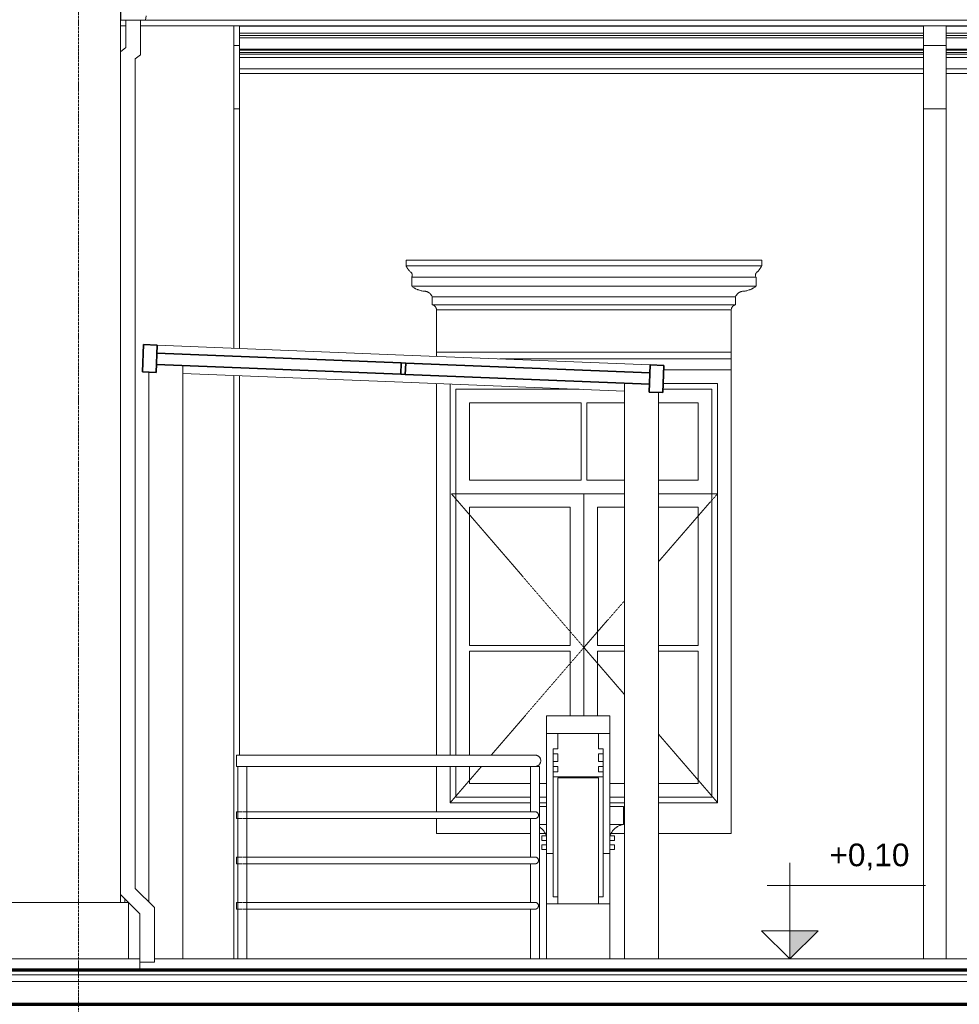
# Model space of a CAD drawing. Header units: millimetres. Extents: x -3164 to 44461, y -1932 to 8822.
# Tile 3 of 9: x 5649 to 9796, y 830 to 5176. Entities that reach past the tile are written whole.
import ezdxf

# ---------------------------------------------------------------- set-up
doc = ezdxf.new("R2010")
doc.units = ezdxf.units.MM
doc.linetypes.add('_Tracejado pequeno', pattern=[2.25, 1.5, -0.75])
doc.linetypes.add('_Traço - ponto', pattern=[16, 12, -2, 0, -2])
for name, color, linetype, lineweight in [('A-DOOR', 31, 'Continuous', 18), ('A-DOOR-FRAM', 31, 'Continuous', 18), ('A-FLOR', 192, 'Continuous', 18), ('A-FLOR-HRAL', 11, 'Continuous', 18), ('A-FLOR-MCUT', 51, 'Continuous', 18), ('A-GENM', 13, 'Continuous', 18), ('A-GLAZ', 151, 'Continuous', 18), ('A-GLAZ-CWMG', 51, 'Continuous', 18), ('A-GLAZ-HDLN', 1, '_Tracejado pequeno', 18), ('A-ROOF-OTLN', 132, 'Continuous', 18), ('A-WALL', 113, 'Continuous', 18), ('G-ANNO-DIMS', 111, 'Continuous', 9), ('S-COLS', 52, 'Continuous', 18), ('S-GRID', 1, 'Continuous', 9)]:
    doc.layers.add(name, color=color, linetype=linetype, lineweight=lineweight)
doc.styles.add('Arial_3', font='arial.ttf', dxfattribs={"height": 100})

# ---------------------------------------------------------------- blocks, each defined once
blk = doc.blocks.new('PORTA - PN1 - 1_20 x 2_10 m-4023018-ELEVAÇÃO 5 - FACHADA DE IMPLANTAÇÃO')
at = {"layer": 'A-DOOR-FRAM'}
blk.add_line((6113.5, 1295), (6113.5, 1280), dxfattribs=at)
blk = doc.blocks.new('Railing - 4 cm-3948223-ELEVAÇÃO 5 - FACHADA DE IMPLANTAÇÃO')
at = {"layer": 'A-FLOR-HRAL'}
for p, q in [((7903.4, 1880), (7903.4, 1680)), ((7943.4, 1880), (7923.4, 1880)), ((7943.4, 1030), (7943.4, 1880)), ((7903.4, 1650), (7903.4, 1480)), ((7903.4, 1450), (7903.4, 1280)), ((7903.4, 1250), (7903.4, 1030))]:
    blk.add_line(p, q, dxfattribs=at)
blk = doc.blocks.new('Railing - 4 cm-V1-ELEVAÇÃO 5 - FACHADA DE IMPLANTAÇÃO')
at = {"layer": 'A-FLOR-HRAL'}
for p, q in [((6611, 1880), (6611, 1030)), ((6631, 1880), (6611, 1880)), ((6651, 1880), (6631, 1880)), ((6651, 1030), (6651, 1880))]:
    blk.add_line(p, q, dxfattribs=at)
blk = doc.blocks.new('Railing - Railing-2916073-ELEVAÇÃO 5 - FACHADA DE IMPLANTAÇÃO')
at = {"layer": 'A-FLOR-HRAL'}
for p, q in [((7923.4, 1930), (6606, 1930)), ((6606, 1905), (6606, 1930)), ((6606, 1880), (6606, 1905)), ((6606, 1880), (7923.4, 1880)), ((6629.2, 1680), (6606, 1680)), ((6606, 1665), (6606, 1680)), ((6606, 1650), (6606, 1665)), ((7923.4, 1680), (6632.8, 1680)), ((6606, 1650), (6629.2, 1650)), ((6632.8, 1650), (7923.4, 1650)), ((6629.2, 1480), (6606, 1480)), ((6606, 1465), (6606, 1480)), ((7923.4, 1480), (6632.8, 1480)), ((6606, 1450), (6606, 1465)), ((6606, 1450), (6629.2, 1450)), ((6632.8, 1450), (7923.4, 1450)), ((6629.2, 1280), (6606, 1280)), ((6606, 1265), (6606, 1280)), ((6606, 1250), (6606, 1265)), ((7923.4, 1280), (6632.8, 1280)), ((6606, 1250), (6629.2, 1250)), ((6632.8, 1250), (7923.4, 1250))]:
    blk.add_line(p, q, dxfattribs=at)
for points, knots in [([(7948.4, 1905), (7948.4, 1907.2), (7948, 1910.5), (7946.6, 1914.6), (7945.2, 1917.5), (7943.6, 1919.8), (7942.2, 1921.5), (7940.8, 1923.1), (7938.7, 1924.9), (7936.4, 1926.4), (7934.5, 1927.4), (7933, 1928.1), (7931.5, 1928.7), (7929.9, 1929.2), (7928.3, 1929.5), (7926.7, 1929.8), (7925.1, 1930), (7924, 1930), (7923.4, 1930)], [0, 0, 0, 0, 0.0833333, 0.125, 0.1666667, 0.2083333, 0.2291667, 0.25, 0.2916667, 0.3333333, 0.3541667, 0.375, 0.3958333, 0.4166667, 0.4375, 0.4583333, 0.4791667, 0.5, 0.5, 0.5, 0.5]), ([(7923.4, 1880), (7924, 1880), (7925.1, 1880), (7926.7, 1880.2), (7928.3, 1880.5), (7929.9, 1880.8), (7931.5, 1881.3), (7933, 1881.9), (7934.5, 1882.6), (7935.9, 1883.3), (7937.3, 1884.2), (7939.1, 1885.5), (7940.8, 1886.9), (7942.2, 1888.5), (7943.6, 1890.2), (7945.2, 1892.5), (7946.6, 1895.4), (7948, 1899.5), (7948.4, 1902.8), (7948.4, 1905)], [0.5, 0.5, 0.5, 0.5, 0.5208333, 0.5416667, 0.5625, 0.5833333, 0.6041667, 0.625, 0.6458333, 0.6666667, 0.6875, 0.7083333, 0.75, 0.7708333, 0.7916667, 0.8333333, 0.875, 0.9166667, 1, 1, 1, 1]), ([(7938.4, 1665), (7938.4, 1666.3), (7938.2, 1668.3), (7937.3, 1670.8), (7936.5, 1672.5), (7935.6, 1673.9), (7934.7, 1674.9), (7933.8, 1675.9), (7932.6, 1676.9), (7931.2, 1677.8), (7930.1, 1678.5), (7929.2, 1678.9), (7928.3, 1679.2), (7927.3, 1679.5), (7926.4, 1679.7), (7925.4, 1679.9), (7924.4, 1680), (7923.8, 1680), (7923.4, 1680)], [0, 0, 0, 0, 0.0833333, 0.125, 0.1666667, 0.2083333, 0.2291667, 0.25, 0.2916667, 0.3333333, 0.3541667, 0.375, 0.3958333, 0.4166667, 0.4375, 0.4583333, 0.4791667, 0.5, 0.5, 0.5, 0.5]), ([(7923.4, 1650), (7923.8, 1650), (7924.4, 1650), (7925.4, 1650.1), (7926.4, 1650.3), (7927.3, 1650.5), (7928.3, 1650.8), (7929.2, 1651.1), (7930.1, 1651.5), (7930.9, 1652), (7931.8, 1652.5), (7932.8, 1653.3), (7933.8, 1654.1), (7934.7, 1655.1), (7935.6, 1656.1), (7936.5, 1657.5), (7937.3, 1659.2), (7938.2, 1661.7), (7938.4, 1663.7), (7938.4, 1665)], [0.5, 0.5, 0.5, 0.5, 0.5208333, 0.5416667, 0.5625, 0.5833333, 0.6041667, 0.625, 0.6458333, 0.6666667, 0.6875, 0.7083333, 0.75, 0.7708333, 0.7916667, 0.8333333, 0.875, 0.9166667, 1, 1, 1, 1]), ([(7938.4, 1465), (7938.4, 1466.3), (7938.2, 1468.3), (7937.3, 1470.8), (7936.5, 1472.5), (7935.6, 1473.9), (7934.7, 1474.9), (7933.8, 1475.9), (7932.6, 1476.9), (7931.2, 1477.8), (7930.1, 1478.5), (7929.2, 1478.9), (7928.3, 1479.2), (7927.3, 1479.5), (7926.4, 1479.7), (7925.4, 1479.9), (7924.4, 1480), (7923.8, 1480), (7923.4, 1480)], [0, 0, 0, 0, 0.0833333, 0.125, 0.1666667, 0.2083333, 0.2291667, 0.25, 0.2916667, 0.3333333, 0.3541667, 0.375, 0.3958333, 0.4166667, 0.4375, 0.4583333, 0.4791667, 0.5, 0.5, 0.5, 0.5]), ([(7923.4, 1450), (7923.8, 1450), (7924.4, 1450), (7925.4, 1450.1), (7926.4, 1450.3), (7927.3, 1450.5), (7928.3, 1450.8), (7929.2, 1451.1), (7930.1, 1451.5), (7930.9, 1452), (7931.8, 1452.5), (7932.8, 1453.3), (7933.8, 1454.1), (7934.7, 1455.1), (7935.6, 1456.1), (7936.5, 1457.5), (7937.3, 1459.2), (7938.2, 1461.7), (7938.4, 1463.7), (7938.4, 1465)], [0.5, 0.5, 0.5, 0.5, 0.5208333, 0.5416667, 0.5625, 0.5833333, 0.6041667, 0.625, 0.6458333, 0.6666667, 0.6875, 0.7083333, 0.75, 0.7708333, 0.7916667, 0.8333333, 0.875, 0.9166667, 1, 1, 1, 1]), ([(7938.4, 1265), (7938.4, 1266.3), (7938.2, 1268.3), (7937.3, 1270.8), (7936.5, 1272.5), (7935.6, 1273.9), (7934.7, 1274.9), (7933.8, 1275.9), (7932.6, 1276.9), (7931.2, 1277.8), (7930.1, 1278.5), (7929.2, 1278.9), (7928.3, 1279.2), (7927.3, 1279.5), (7926.4, 1279.7), (7925.4, 1279.9), (7924.4, 1280), (7923.8, 1280), (7923.4, 1280)], [0, 0, 0, 0, 0.0833333, 0.125, 0.1666667, 0.2083333, 0.2291667, 0.25, 0.2916667, 0.3333333, 0.3541667, 0.375, 0.3958333, 0.4166667, 0.4375, 0.4583333, 0.4791667, 0.5, 0.5, 0.5, 0.5]), ([(7923.4, 1250), (7923.8, 1250), (7924.4, 1250), (7925.4, 1250.1), (7926.4, 1250.3), (7927.3, 1250.5), (7928.3, 1250.8), (7929.2, 1251.1), (7930.1, 1251.5), (7930.9, 1252), (7931.8, 1252.5), (7932.8, 1253.3), (7933.8, 1254.1), (7934.7, 1255.1), (7935.6, 1256.1), (7936.5, 1257.5), (7937.3, 1259.2), (7938.2, 1261.7), (7938.4, 1263.7), (7938.4, 1265)], [0.5, 0.5, 0.5, 0.5, 0.5208333, 0.5416667, 0.5625, 0.5833333, 0.6041667, 0.625, 0.6458333, 0.6666667, 0.6875, 0.7083333, 0.75, 0.7708333, 0.7916667, 0.8333333, 0.875, 0.9166667, 1, 1, 1, 1])]:
    blk.add_open_spline(points, degree=3, knots=knots, dxfattribs=at)
for name in ['Railing - 4 cm-V1-ELEVAÇÃO 5 - FACHADA DE IMPLANTAÇÃO', 'Railing - 4 cm-3948223-ELEVAÇÃO 5 - FACHADA DE IMPLANTAÇÃO']:
    blk.add_blockref(name, (0, 0))
blk = doc.blocks.new('Generic Models 2 - Generic Models 2-3017803-ELEVAÇÃO 5 - FACHADA DE IMPLANTAÇÃO')
at = {"layer": 'A-GENM'}
for p, q in [((7973.4, 2025.2), (7973.4, 2103.7)), ((7973.4, 2103.7), (8253.4, 2103.7)), ((8253.4, 2103.7), (8253.4, 2025.2)), ((9893.5, 2025.2), (9893.5, 2103.7)), ((9893.5, 2103.7), (10173.5, 2103.7)), ((10173.5, 2103.7), (10173.5, 2025.2)), ((7973.4, 1495.3), (7973.4, 2025.2)), ((7973.4, 2025.2), (8203.4, 2025.2)), ((8023.6, 2025.2), (8203.4, 2025.2)), ((8023.6, 2025.2), (8023.6, 1957.8)), ((8203.4, 2025.2), (8223.4, 2025.2)), ((8203.4, 1957.8), (8203.4, 2025.2)), ((8223.4, 2025.2), (8253.4, 2025.2)), ((8253.4, 2025.2), (8253.4, 1495.3)), ((9893.5, 1495.3), (9893.5, 2025.2)), ((9893.5, 2025.2), (9923.5, 2025.2)), ((9923.5, 2025.2), (9943.5, 2025.2)), ((9943.5, 2025.2), (10123.4, 2025.2)), ((9943.5, 2025.2), (10123.4, 2025.2)), ((9943.5, 2025.2), (9943.5, 1957.8)), ((10123.4, 2025.2), (10143.4, 2025.2)), ((10123.4, 1957.8), (10123.4, 2025.2)), ((10143.4, 2025.2), (10173.5, 2025.2)), ((10173.5, 2025.2), (10173.5, 1495.3)), ((8003.4, 1935.4), (8003.4, 1957.8)), ((8023.6, 1957.8), (8003.4, 1957.8)), ((8223.4, 1957.8), (8203.4, 1957.8)), ((8223.4, 1957.8), (8223.4, 1935.4)), ((9923.5, 1935.4), (9923.5, 1957.8)), ((9943.5, 1957.8), (9923.5, 1957.8)), ((10143.5, 1957.8), (10123.4, 1957.8)), ((10143.5, 1957.8), (10143.5, 1935.4)), ((8003.4, 1901.7), (8003.4, 1935.4)), ((8003.4, 1935.4), (8023.6, 1935.4)), ((8023.6, 1935.4), (8023.6, 1901.7)), ((8203.4, 1901.7), (8203.4, 1935.4)), ((8203.4, 1935.4), (8223.4, 1935.4)), ((8223.4, 1935.4), (8223.4, 1901.7)), ((9923.5, 1901.7), (9923.5, 1935.4)), ((9923.5, 1935.4), (9943.5, 1935.4)), ((9943.5, 1935.4), (9943.5, 1901.7)), ((10123.4, 1901.7), (10123.4, 1935.4)), ((10123.4, 1935.4), (10143.5, 1935.4)), ((10143.5, 1935.4), (10143.5, 1901.7)), ((8003.4, 1879.2), (8003.4, 1901.7)), ((8023.6, 1901.7), (8003.4, 1901.7)), ((8003.4, 1856.8), (8003.4, 1879.2)), ((8003.4, 1879.2), (8023.5, 1879.2)), ((8023.5, 1879.2), (8023.5, 1856.8)), ((8223.4, 1901.7), (8203.4, 1901.7)), ((8203.4, 1856.8), (8203.4, 1879.2)), ((8203.4, 1879.2), (8223.4, 1879.2)), ((8223.4, 1901.7), (8223.4, 1879.2)), ((8223.4, 1879.2), (8223.4, 1856.8)), ((9923.5, 1879.2), (9923.5, 1901.7)), ((9943.5, 1901.7), (9923.5, 1901.7)), ((9923.5, 1856.8), (9923.5, 1879.2)), ((9923.5, 1879.2), (9943.5, 1879.2)), ((9943.5, 1879.2), (9943.5, 1856.8)), ((10143.5, 1901.7), (10123.4, 1901.7)), ((10123.5, 1856.8), (10123.5, 1879.2)), ((10123.5, 1879.2), (10143.5, 1879.2)), ((10143.5, 1901.7), (10143.5, 1879.2)), ((10143.5, 1879.2), (10143.5, 1856.8)), ((8003.4, 1834.4), (8003.4, 1856.8)), ((8023.5, 1856.8), (8003.4, 1856.8)), ((8003.4, 1304.3), (8003.4, 1834.4)), ((8003.4, 1834.4), (8223.4, 1834.4)), ((8023.4, 1273.7), (8023.4, 1829.5)), ((8023.4, 1829.5), (8203.4, 1829.5)), ((8223.4, 1856.8), (8203.4, 1856.8)), ((8203.4, 1829.5), (8203.4, 1273.7)), ((8223.4, 1856.8), (8223.4, 1834.4)), ((8223.4, 1834.4), (8223.4, 1304.3)), ((9923.5, 1834.4), (9923.5, 1856.8)), ((9943.5, 1856.8), (9923.5, 1856.8)), ((9923.5, 1304.3), (9923.5, 1834.4)), ((9923.5, 1834.4), (10143.5, 1834.4)), ((9943.5, 1273.7), (9943.5, 1829.5)), ((9943.5, 1829.5), (10123.5, 1829.5)), ((10143.5, 1856.8), (10123.5, 1856.8)), ((10123.5, 1829.5), (10123.5, 1273.7)), ((10143.5, 1856.8), (10143.5, 1834.4)), ((10143.5, 1834.4), (10143.5, 1304.3)), ((9833.5, 1761.2), (9893.5, 1761.2)), ((9833.5, 1623.8), (9833.5, 1761.2)), ((10173.5, 1761.2), (10222.3, 1761.2)), ((7943.4, 1703.8), (7973.4, 1703.8)), ((8253.4, 1703.8), (8313.5, 1703.8)), ((8313.5, 1703.8), (8313.5, 1623.8)), ((7973.4, 1623.8), (7943.4, 1623.8)), ((8313.5, 1623.8), (8253.4, 1623.8)), ((9893.5, 1623.8), (9833.5, 1623.8)), ((10222.3, 1623.8), (10173.5, 1623.8)), ((7953.4, 1573.8), (7953.4, 1553.8)), ((7953.4, 1573.8), (7973.4, 1573.8)), ((8273.4, 1573.8), (8253.4, 1573.8)), ((8273.4, 1553.8), (8273.4, 1573.8)), ((9873.5, 1573.8), (9873.5, 1553.8)), ((9893.5, 1573.8), (9873.5, 1573.8)), ((10173.5, 1573.8), (10193.5, 1573.8)), ((10193.5, 1553.8), (10193.5, 1573.8)), ((7973.4, 1553.8), (7953.4, 1553.8)), ((7953.5, 1533.3), (7973.4, 1533.3)), ((7953.5, 1533.3), (7953.5, 1513.3)), ((8253.4, 1553.8), (8273.4, 1553.8)), ((8273.5, 1533.3), (8253.5, 1533.3)), ((8253.5, 1533.3), (8253.5, 1513.3)), ((8273.5, 1513.3), (8273.5, 1533.3)), ((9873.5, 1553.8), (9893.5, 1553.8)), ((9893.5, 1533.3), (9873.5, 1533.3)), ((9873.5, 1533.3), (9873.5, 1513.3)), ((9893.5, 1513.3), (9893.5, 1533.3)), ((10193.5, 1553.8), (10173.5, 1553.8)), ((10173.5, 1533.3), (10193.5, 1533.3)), ((10193.5, 1513.3), (10193.5, 1533.3)), ((7973.4, 1513.3), (7953.5, 1513.3)), ((7973.4, 1495.3), (7973.4, 1273.7)), ((7973.4, 1495.3), (8003.4, 1495.3)), ((8223.4, 1495.3), (8253.4, 1495.3)), ((8253.4, 1495.3), (8253.4, 1273.7)), ((8253.5, 1513.3), (8273.5, 1513.3)), ((9873.5, 1513.3), (9893.5, 1513.3)), ((9893.5, 1495.3), (9923.5, 1495.3)), ((9893.5, 1273.7), (9893.5, 1495.3)), ((10143.5, 1495.3), (10173.5, 1495.3)), ((10193.5, 1513.3), (10173.5, 1513.3)), ((10173.5, 1273.7), (10173.5, 1495.3)), ((8003.4, 1304.3), (8023.4, 1304.3)), ((8203.4, 1304.3), (8223.4, 1304.3)), ((9923.5, 1304.3), (9943.5, 1304.3)), ((10123.5, 1304.3), (10143.5, 1304.3)), ((7973.4, 1030), (7973.4, 1273.7)), ((8253.4, 1273.7), (7973.4, 1273.7)), ((8253.4, 1273.7), (8253.4, 1030)), ((9893.5, 1030), (9893.5, 1273.7)), ((10173.5, 1273.7), (9893.5, 1273.7)), ((10173.5, 1273.7), (10173.5, 1030))]:
    blk.add_line(p, q, dxfattribs=at)
for points, knots in [([(7973.5, 1573.9), (7971.6, 1579), (7966.8, 1588.8), (7957.5, 1600.7), (7949.5, 1607.7), (7945.1, 1610.9), (7944, 1611.6), (7943.7, 1611.8)], [0.0014183, 0.0014183, 0.0014183, 0.0014183, 0.2, 0.4, 0.55, 0.5875, 0.6, 0.6, 0.6, 0.6]), ([(8253.4, 1573.8), (8255.3, 1579), (8260.1, 1588.8), (8269.4, 1600.7), (8277.4, 1607.7), (8282.4, 1611.3), (8285.8, 1613.5), (8290.2, 1616.1), (8295.8, 1618.7), (8303.4, 1621.6), (8309.3, 1623.1), (8313.4, 1623.8)], [0, 0, 0, 0, 0.2, 0.4, 0.55, 0.5875, 0.625, 0.7, 0.775, 0.85, 1, 1, 1, 1]), ([(9833.5, 1623.8), (9839, 1622.9), (9849.4, 1620), (9861.6, 1613.6), (9870.4, 1607), (9878.4, 1599.6), (9886.9, 1588.8), (9891.6, 1579), (9893.5, 1573.8)], [0, 0, 0, 0, 0.2, 0.4, 0.5, 0.6, 0.8, 1, 1, 1, 1]), ([(10222.2, 1621), (10220.7, 1620.5), (10214.1, 1618.1), (10205.4, 1613.6), (10196.7, 1607), (10188.6, 1599.6), (10180.2, 1588.8), (10175.4, 1579), (10173.5, 1573.9)], [0.1419987, 0.1419987, 0.1419987, 0.1419987, 0.2, 0.4, 0.5, 0.6, 0.8, 0.9985817, 0.9985817, 0.9985817, 0.9985817])]:
    blk.add_open_spline(points, degree=3, knots=knots, dxfattribs=at)
blk = doc.blocks.new('Window_CV - Window_CV - 1 divisão-4329172-ELEVAÇÃO 5 - FACHADA DE IMPLANTAÇÃO')
at = {"layer": 'A-GLAZ'}
for p, q in [((8788.8, 3630), (8491.1, 3630)), ((8788.8, 1584), (8788.8, 3630)), ((7488.8, 3570.1), (7488.8, 1930)), ((7548.8, 1930), (7548.8, 3567.7)), ((8488.7, 3570), (8728.8, 3570)), ((8728.8, 3570), (8728.8, 1720)), ((7573.8, 3545), (7573.8, 1930)), ((7573.8, 3545), (8117.3, 3545)), ((8487.7, 3545), (8703.8, 3545)), ((8703.8, 1745), (8703.8, 3545)), ((7633.8, 3485), (7633.8, 3144)), ((8126.3, 3485), (7633.8, 3485)), ((8126.3, 3144), (8126.3, 3485)), ((8151.3, 3485), (8151.3, 3144)), ((8318.5, 3485), (8151.3, 3485)), ((8643.8, 3485), (8468.5, 3485)), ((8643.8, 3144), (8643.8, 3485)), ((8126.3, 3144), (7633.8, 3144)), ((8318.5, 3144), (8151.3, 3144)), ((8643.8, 3144), (8468.5, 3144)), ((7573.8, 3084), (8318.5, 3084)), ((8138.8, 3084), (7573.8, 3084)), ((8138.8, 3084), (8138.8, 2103.7)), ((8138.8, 2103.7), (8138.8, 3084)), ((8318.5, 3084), (8138.8, 3084)), ((8468.5, 3084), (8703.8, 3084)), ((8703.8, 3084), (8468.5, 3084)), ((7633.8, 2414.5), (7633.8, 3024)), ((7633.8, 3024), (8078.8, 3024)), ((8078.8, 3024), (8078.8, 2414.5)), ((8198.8, 2414.5), (8198.8, 3024)), ((8198.8, 3024), (8318.5, 3024)), ((8468.5, 3024), (8643.8, 3024)), ((8643.8, 3024), (8643.8, 2414.5)), ((8078.8, 2414.5), (7633.8, 2414.5)), ((8318.5, 2414.5), (8198.8, 2414.5)), ((8643.8, 2414.5), (8468.5, 2414.5)), ((7633.8, 2389.5), (7633.8, 1930)), ((7633.8, 2389.5), (8078.8, 2389.5)), ((8078.8, 2103.7), (8078.8, 2389.5)), ((8198.8, 2389.5), (8318.5, 2389.5)), ((8198.8, 2389.5), (8198.8, 2103.7)), ((8468.5, 2389.5), (8643.8, 2389.5)), ((8643.8, 1805), (8643.8, 2389.5)), ((7488.8, 1880), (7488.8, 1680)), ((7548.8, 1720), (7548.8, 1880)), ((7573.8, 1880), (7573.8, 1745)), ((7633.8, 1880), (7633.8, 1805)), ((7633.8, 1805), (7903.4, 1805)), ((7943.4, 1805), (7973.4, 1805)), ((8253.4, 1805), (8318.5, 1805)), ((8468.5, 1805), (8643.8, 1805)), ((7573.8, 1745), (7903.4, 1745)), ((7943.4, 1745), (7973.4, 1745)), ((8253.4, 1745), (8318.5, 1745)), ((8468.5, 1745), (8703.8, 1745)), ((7903.4, 1720), (7548.8, 1720)), ((7973.4, 1720), (7943.4, 1720)), ((8318.5, 1720), (8253.4, 1720)), ((8728.8, 1720), (8468.5, 1720)), ((7488.8, 1650), (7488.8, 1584)), ((7488.8, 1584), (7903.4, 1584)), ((7943.4, 1584), (7968.5, 1584)), ((8258.4, 1584), (8318.5, 1584)), ((8468.5, 1584), (8788.8, 1584))]:
    blk.add_line(p, q, dxfattribs=at)
at = {"layer": 'A-GLAZ-HDLN'}
for p, q in [((8318.5, 3084), (7553.9, 3084)), ((8138.8, 2405), (7553.9, 3084)), ((8728.8, 3084), (8468.5, 3084)), ((8728.8, 3084), (8468.5, 2784.5)), ((8318.5, 2611.8), (8138.8, 2405)), ((7729.6, 1930), (8138.8, 2405)), ((8138.8, 2405), (8318.5, 2196.3)), ((8468.5, 2022.2), (8728.8, 1720)), ((7548.8, 1720), (7686.6, 1880))]:
    blk.add_line(p, q, dxfattribs=at)
blk = doc.blocks.new('Rectangular Mullion - 6x12 cm metal-4019209-ELEVAÇÃO 5 - FACHADA DE IMPLANTAÇÃO')
at = {"layer": 'A-GLAZ-CWMG'}
for p, q in [((7343.9, 3696), (6255.8, 3739.6)), ((7339.1, 3576.1), (6368.5, 3615))]:
    blk.add_line(p, q, dxfattribs=at)
blk = doc.blocks.new('Rectangular Mullion - 6x12 cm metal-4024690-ELEVAÇÃO 5 - FACHADA DE IMPLANTAÇÃO')
at = {"layer": 'A-GLAZ-CWMG', "lineweight": 35}
for p, q in [((8431.9, 3652.5), (8427.1, 3532.6)), ((8491.9, 3650.1), (8431.9, 3652.5)), ((8487.1, 3530.2), (8491.9, 3650.1)), ((8427.1, 3532.6), (8487.1, 3530.2))]:
    blk.add_line(p, q, dxfattribs=at)
blk = doc.blocks.new('Rectangular Mullion - 6x12 cm metal-4024691-ELEVAÇÃO 5 - FACHADA DE IMPLANTAÇÃO')
at = {"layer": 'A-GLAZ-CWMG', "lineweight": 35}
for p, q in [((6195.9, 3742), (6191.1, 3622)), ((6255.8, 3739.6), (6195.9, 3742)), ((6251, 3619.6), (6255.8, 3739.6)), ((6191.1, 3622), (6251, 3619.6))]:
    blk.add_line(p, q, dxfattribs=at)
blk = doc.blocks.new('Rectangular Mullion - 6x12 cm metal-4019211-ELEVAÇÃO 5 - FACHADA DE IMPLANTAÇÃO')
at = {"layer": 'A-GLAZ-CWMG'}
for p, q in [((8431.9, 3652.5), (7343.9, 3696)), ((8318.5, 3537), (7339.1, 3576.1))]:
    blk.add_line(p, q, dxfattribs=at)
blk = doc.blocks.new('Rectangular Mullion - 2x5 cm metal-4024694-ELEVAÇÃO 5 - FACHADA DE IMPLANTAÇÃO')
at = {"layer": 'A-GLAZ-CWMG', "lineweight": 35}
for p, q in [((7332.5, 3661.5), (7330.5, 3611.5)), ((7352.5, 3660.7), (7332.5, 3661.5)), ((7350.5, 3610.7), (7352.5, 3660.7)), ((7330.5, 3611.5), (7350.5, 3610.7))]:
    blk.add_line(p, q, dxfattribs=at)
blk = doc.blocks.new('Rectangular Mullion - 2x5 cm metal-4019206-ELEVAÇÃO 5 - FACHADA DE IMPLANTAÇÃO')
at = {"layer": 'A-GLAZ-CWMG', "lineweight": 35}
for p, q in [((6254.4, 3704.6), (6252.4, 3654.6)), ((7332.5, 3661.5), (6254.4, 3704.6)), ((6252.4, 3654.6), (7330.5, 3611.5)), ((7330.5, 3611.5), (7332.5, 3661.5))]:
    blk.add_line(p, q, dxfattribs=at)
blk = doc.blocks.new('ornamento esquadrias - ornamento esquadrias-V9-ELEVAÇÃO 5 - FACHADA DE IMPLANTAÇÃO')
at = {"layer": 'A-GENM'}
for p, q in [((8923.5, 4114.9), (7354.1, 4114.9)), ((7354.1, 4114.9), (7354.1, 4089.9)), ((8923.5, 4089.9), (7354.1, 4089.9)), ((7354.1, 4089.9), (8923.5, 4089.9)), ((8923.5, 4089.9), (8923.5, 4114.9)), ((7379.1, 4039.9), (8898.5, 4039.9)), ((8898.5, 4039.9), (7379.1, 4039.9)), ((7379.1, 4039.9), (7379.1, 3999.9)), ((8898.5, 3999.9), (7379.1, 3999.9)), ((7379.1, 3999.9), (8898.5, 3999.9)), ((8898.5, 3999.9), (8898.5, 4039.9)), ((7469.1, 3953.3), (8808.5, 3953.3)), ((8808.5, 3953.3), (7469.1, 3953.3)), ((7469.1, 3953.3), (7469.1, 3918.3)), ((8808.5, 3918.3), (7469.1, 3918.3)), ((7469.1, 3918.3), (8808.5, 3918.3)), ((8808.5, 3918.3), (8808.5, 3953.3)), ((8788.8, 3894.9), (7488.8, 3894.9)), ((7488.8, 3894.9), (7488.8, 3709.1)), ((7488.8, 3894.9), (8788.8, 3894.9)), ((8788.8, 3709.1), (8788.8, 3894.9)), ((8788.8, 3709.1), (7488.8, 3709.1)), ((7488.8, 3709.1), (8788.8, 3709.1)), ((7488.8, 3690.2), (7488.8, 3709.1)), ((8788.8, 3709.1), (8788.8, 3679.1)), ((7768.2, 3679.1), (8788.8, 3679.1)), ((7768.2, 3679.1), (8788.8, 3679.1)), ((8788.8, 3679.1), (8788.8, 3629.9))]:
    blk.add_line(p, q, dxfattribs=at)
for points, knots in [([(7372.7, 4063.3), (7371.1, 4064.9), (7368.9, 4067.3), (7366, 4070.6), (7364.4, 4072.7), (7363.1, 4074.4), (7361.9, 4076.1), (7360.8, 4077.8), (7359.8, 4079.4), (7358.8, 4081), (7357.8, 4082.7), (7356.9, 4084.4), (7355.8, 4086.3), (7355.1, 4087.8), (7354.6, 4088.9), (7354.2, 4089.7), (7354.1, 4089.9), (7354.1, 4089.9)], [0, 0, 0, 0, 0.142857, 0.214286, 0.285714, 0.321429, 0.357143, 0.428571, 0.464286, 0.5, 0.571429, 0.625, 0.678571, 0.785714, 0.839286, 0.892857, 1, 1, 1, 1]), ([(8923.5, 4089.9), (8923.5, 4089.9), (8923.3, 4089.5), (8922.6, 4088.1), (8921.9, 4086.6), (8921, 4084.9), (8919.8, 4082.8), (8918.7, 4081), (8917.8, 4079.4), (8916.5, 4077.4), (8915.1, 4075.4), (8913.7, 4073.5), (8912.7, 4072.2), (8911.5, 4070.6), (8909.9, 4068.7), (8907.7, 4066.3), (8906, 4064.5), (8904.8, 4063.3)], [0, 0, 0, 0, 0.142857, 0.214286, 0.285714, 0.357143, 0.428571, 0.5, 0.535714, 0.571429, 0.678571, 0.705357, 0.732143, 0.785714, 0.839286, 0.892857, 1, 1, 1, 1]), ([(7379.1, 4039.9), (7379.1, 4039.9), (7379.3, 4040.3), (7380, 4041.8), (7380.9, 4044.3), (7381.4, 4047.6), (7381.2, 4051), (7380.5, 4053.6), (7380, 4055), (7379.3, 4056.5), (7378.5, 4057.9), (7377.5, 4059.2), (7375.8, 4061.1), (7374.2, 4062.5), (7372.7, 4063.3)], [0, 0, 0, 0, 0.125, 0.25, 0.375, 0.5, 0.625, 0.6875, 0.71875, 0.75, 0.8125, 0.84375, 0.875, 1, 1, 1, 1]), ([(8904.8, 4063.3), (8904.1, 4062.9), (8902.7, 4061.9), (8900.8, 4060.2), (8899.5, 4058.6), (8898.6, 4057.2), (8897.9, 4055.8), (8897.1, 4053.9), (8896.3, 4051), (8896.1, 4046.2), (8897.3, 4042.3), (8898.3, 4040.3), (8898.5, 4039.9), (8898.5, 4039.9)], [0, 0, 0, 0, 0.0625, 0.125, 0.1875, 0.21875, 0.25, 0.3125, 0.375, 0.5, 0.75, 0.875, 1, 1, 1, 1]), ([(7379.1, 3999.9), (7380.8, 3998.6), (7384.3, 3996.1), (7389, 3993), (7393, 3990.6), (7397.3, 3988.4), (7401.6, 3986.3), (7406.2, 3984.4), (7410.8, 3982.7), (7419.1, 3980), (7426.4, 3978.5), (7431.4, 3977.7)], [-1, -1, -1, -1, -0.875, -0.75, -0.6875, -0.625, -0.5, -0.4375, -0.375, -0.25, 0, 0, 0, 0]), ([(8846.2, 3977.7), (8851.1, 3978.5), (8858.5, 3980), (8866.8, 3982.7), (8871.4, 3984.4), (8874.8, 3985.8), (8878.1, 3987.3), (8881.3, 3988.9), (8884.5, 3990.6), (8888.5, 3993), (8893.3, 3996.1), (8896.8, 3998.6), (8898.5, 3999.9)], [-1, -1, -1, -1, -0.75, -0.625, -0.5625, -0.5, -0.4375, -0.375, -0.3125, -0.25, -0.125, 0, 0, 0, 0]), ([(7431.4, 3977.7), (7434.1, 3977.9), (7438.1, 3977.8), (7443.4, 3976.7), (7446.6, 3975.6), (7449.1, 3974.6), (7450.9, 3973.8), (7452.6, 3972.8), (7454.3, 3971.8), (7456, 3970.6), (7457.5, 3969.4), (7459.1, 3968.1), (7460.5, 3966.8), (7461.9, 3965.3), (7463.6, 3963.3), (7466.3, 3959.4), (7468.1, 3955.8), (7469.1, 3953.3)], [-1, -1, -1, -1, -0.833333, -0.75, -0.666667, -0.625, -0.583333, -0.541667, -0.5, -0.458333, -0.416667, -0.375, -0.333333, -0.291667, -0.25, -0.166667, 0, 0, 0, 0]), ([(8808.5, 3953.3), (8809.4, 3955.8), (8811.2, 3959.4), (8814.3, 3963.8), (8816.6, 3966.3), (8818.5, 3968.1), (8820, 3969.4), (8821.6, 3970.7), (8823.2, 3971.8), (8824.9, 3972.8), (8826.7, 3973.8), (8828.5, 3974.6), (8830.3, 3975.4), (8832.2, 3976.1), (8834.8, 3976.8), (8839.4, 3977.8), (8843.5, 3977.9), (8846.2, 3977.7)], [-1, -1, -1, -1, -0.833333, -0.75, -0.666667, -0.625, -0.583333, -0.541667, -0.5, -0.458333, -0.416667, -0.375, -0.333333, -0.291667, -0.25, -0.166667, 0, 0, 0, 0]), ([(7469.1, 3918.3), (7470, 3918.1), (7471.3, 3917.7), (7473, 3917), (7474.3, 3916.5), (7475.5, 3915.9), (7476.6, 3915.2), (7477.8, 3914.5), (7478.7, 3913.8), (7479.4, 3913.3), (7480, 3912.7), (7480.9, 3912), (7481.8, 3911), (7482.7, 3910.1), (7483.5, 3909), (7484.3, 3907.9), (7485.1, 3906.8), (7485.7, 3905.6), (7486.4, 3904.4), (7487.1, 3902.7), (7488.2, 3899.6), (7488.7, 3896.8), (7488.8, 3894.9)], [-1, -1, -1, -1, -0.916667, -0.875, -0.833333, -0.791667, -0.75, -0.708333, -0.666667, -0.645833, -0.625, -0.583333, -0.541667, -0.5, -0.458333, -0.416667, -0.375, -0.333333, -0.291667, -0.25, -0.166667, 0, 0, 0, 0]), ([(8788.8, 3894.9), (8788.9, 3896.8), (8789.4, 3899.6), (8790.6, 3903.2), (8791.6, 3905.2), (8792.5, 3906.8), (8793.2, 3907.9), (8794, 3909), (8794.8, 3910.1), (8795.7, 3911), (8796.7, 3912), (8797.7, 3912.9), (8798.7, 3913.7), (8799.8, 3914.5), (8800.9, 3915.2), (8802.1, 3915.9), (8803.3, 3916.5), (8804.5, 3917), (8806.2, 3917.7), (8807.6, 3918.1), (8808.5, 3918.3)], [-1, -1, -1, -1, -0.833333, -0.75, -0.666667, -0.625, -0.583333, -0.541667, -0.5, -0.458333, -0.416667, -0.375, -0.333333, -0.291667, -0.25, -0.208333, -0.166667, -0.125, -0.083333, 0, 0, 0, 0])]:
    blk.add_open_spline(points, degree=3, knots=knots, dxfattribs=at)
blk = doc.blocks.new('Rectangular Mullion - 6x12 cm-4252393-ELEVAÇÃO 5 - FACHADA DE IMPLANTAÇÃO')
at = {"layer": 'A-GLAZ-CWMG'}
for p, q in [((6094.9, 5279.5), (6093.5, 5279.5)), ((6094.9, 5266.1), (6093.5, 5266.1)), ((6116.9, 5149.2), (6093.5, 5149.2)), ((11453.5, 5149.2), (6181.9, 5149.2))]:
    blk.add_line(p, q, dxfattribs=at)
blk = doc.blocks.new('Generic Models 1 - Generic Models 24-4258923-ELEVAÇÃO 5 - FACHADA DE IMPLANTAÇÃO')
at = {"layer": 'A-GENM'}
for p, q in [((6116.9, 5052.9), (6116.9, 5173.8)), ((6181.9, 5173.8), (6181.9, 5021.4)), ((6618.3, 5149.2), (6618.3, 5061.9)), ((9638.3, 5061.9), (9638.3, 5149.2)), ((9738.3, 5149.2), (9738.3, 5061.9)), ((6093.5, 5034.5), (6116.9, 5052.9)), ((6618.3, 5061.9), (6593.5, 5061.9)), ((6618.3, 5061.9), (6618.3, 4783)), ((9638.3, 4783), (9638.3, 5061.9)), ((9738.3, 5061.9), (9638.3, 5061.9)), ((9738.3, 5061.9), (9738.3, 4783)), ((6181.9, 5021.4), (6158.5, 5003)), ((6158.5, 5003), (6158.5, 1341.9)), ((6618.3, 4783), (6593.5, 4783)), ((6618.3, 4783), (6618.3, 3725.1)), ((9638.3, 1030), (9638.3, 4783)), ((9738.3, 4783), (9638.3, 4783)), ((9738.3, 4783), (9738.3, 1030)), ((6618.3, 3605), (6618.3, 1930)), ((6093.5, 1315), (6178.5, 1230)), ((6243.5, 1256.9), (6158.5, 1341.9)), ((6178.5, 1030), (6178.5, 1230)), ((6243.5, 1256.9), (6243.5, 1016.4)), ((6243.5, 1016.4), (6178.5, 1016.4))]:
    blk.add_line(p, q, dxfattribs=at)
blk = doc.blocks.new('ORNAMENTO SUPERIOR - ORNAMENTO SUPERIOR-4323885-ELEVAÇÃO 5 - FACHADA DE IMPLANTAÇÃO')
at = {"layer": 'A-GENM', "lineweight": 35}
for p, q in [((11669.7, 5328.7), (11669.7, 5287.4)), ((11953.8, 5328.7), (11669.7, 5328.7)), ((11953.8, 4938.7), (11953.8, 5328.7)), ((11669.7, 5287.4), (11679.7, 5287.4)), ((11679.7, 5287.4), (11679.7, 5282.4)), ((11679.7, 5282.4), (11684.7, 5282.4)), ((11684.7, 5282.4), (11684.7, 5277.4)), ((11684.7, 5277.4), (11689.7, 5277.4)), ((11689.7, 5277.4), (11689.7, 5267.4)), ((11689.7, 5267.4), (11704.7, 5267.4)), ((11704.7, 5267.4), (11704.7, 5262.4)), ((11704.7, 5262.4), (11709.7, 5262.4)), ((11709.7, 5262.4), (11709.7, 5257.4)), ((11709.7, 5257.4), (11714.7, 5257.4)), ((11714.7, 5257.4), (11714.7, 5252.4)), ((11714.7, 5252.4), (11719.7, 5252.4)), ((11719.7, 5252.4), (11719.7, 5232.4)), ((11719.7, 5232.4), (11729.7, 5232.4)), ((11729.7, 5232.4), (11729.7, 5202.4)), ((11729.7, 5202.4), (11739.7, 5202.4)), ((11749.7, 5187.4), (11736, 5176.7)), ((11739.7, 5202.4), (11739.7, 5192.4)), ((11739.7, 5192.4), (11749.7, 5192.4)), ((11749.7, 5192.4), (11749.7, 5187.4)), ((11755.8, 5116.7), (11765.8, 5116.7)), ((11765.8, 5116.7), (11765.8, 5106.7)), ((11765.8, 5106.7), (11775.8, 5106.7)), ((11775.8, 5106.7), (11775.8, 5096.7)), ((11775.8, 5096.7), (11785.8, 5096.7)), ((11785.8, 5096.7), (11785.8, 5046.7)), ((11785.8, 5046.7), (11795.8, 5046.7)), ((11795.8, 5046.7), (11795.8, 5051.7)), ((11795.8, 5051.7), (11845.8, 5051.7)), ((11849.9, 5031.7), (11895.8, 5031.7)), ((11895.8, 5031.7), (11895.8, 5023.7)), ((11895.8, 5023.7), (11903.8, 5023.7)), ((11903.8, 5023.7), (11903.8, 5008.7)), ((11903.8, 5008.7), (11913.8, 5008.7)), ((11933.8, 5009.1), (11933.8, 4958.7)), ((11933.8, 4958.7), (11943.8, 4958.7)), ((11943.8, 4958.7), (11943.8, 4938.7)), ((11943.8, 4938.7), (11953.8, 4938.7))]:
    blk.add_line(p, q, dxfattribs=at)
at = {"layer": 'A-GENM'}
for p, q in [((6618.3, 5147.5), (9638.3, 5147.5)), ((9738.3, 5147.5), (11453.5, 5147.5)), ((9638.3, 5116.7), (6618.3, 5116.7)), ((9638.3, 5106.7), (6618.3, 5106.7)), ((9638.3, 5096.7), (6618.3, 5096.7)), ((11453.5, 5116.7), (9738.3, 5116.7)), ((11453.5, 5106.7), (9738.3, 5106.7)), ((11453.5, 5096.7), (9738.3, 5096.7)), ((9638.3, 5046.7), (6618.3, 5046.7)), ((11453.5, 5046.7), (9738.3, 5046.7)), ((6618.3, 5041.7), (9638.3, 5041.7)), ((6618.3, 5031.7), (9638.3, 5031.7)), ((9638.3, 5023.7), (6618.3, 5023.7)), ((9638.3, 5008.7), (6618.3, 5008.7)), ((9738.3, 5041.7), (11453.5, 5041.7)), ((9738.3, 5031.7), (11453.5, 5031.7)), ((11453.5, 5023.7), (9738.3, 5023.7)), ((11453.5, 5008.7), (9738.3, 5008.7)), ((9638.3, 4958.7), (6618.3, 4958.7)), ((11453.5, 4958.7), (9738.3, 4958.7)), ((9638.3, 4938.7), (6618.3, 4938.7)), ((11453.5, 4938.7), (9738.3, 4938.7))]:
    blk.add_line(p, q, dxfattribs=at)
at = {"layer": 'A-GENM', "lineweight": 35}
for centre, radius, start, end in [((11740.8, 5158.3), 19, 325.4597, 104.5403), ((11772.7, 5131.7), 22.6, 135.8597, 221.7664), ((11840.3, 5046.7), 7.42, 317.6422, 42.3578), ((11849.9, 5037.5), 5.84, 134.5404, 270), ((11923.8, 5009.1), 10, 0, 182.8227)]:
    blk.add_arc(centre, radius, start, end, dxfattribs=at)
blk = doc.blocks.new('Embasamento - Embasamento-4325691-ELEVAÇÃO 5 - FACHADA DE IMPLANTAÇÃO')
at = {"layer": 'A-GENM'}
for p, q in [((648.5, 1280), (6128.5, 1280)), ((6128.5, 1280), (6128.5, 1030)), ((648.4, 1030), (6178.5, 1030)), ((6178.5, 1030), (6178.5, 980))]:
    blk.add_line(p, q, dxfattribs=at)
blk = doc.blocks.new('Spot Elevations - Spot elevation - Corte-10531-ELEVAÇÃO 5 - FACHADA DE IMPLANTAÇÃO')
at = {"layer": 'G-ANNO-DIMS'}
blk.add_hatch(color=256, dxfattribs=at).paths.add_polyline_path([(-979, 1155), (-1104, 1030), (-1104, 1155)], flags=0)
for p, q in [((-1104, 1155), (-1104, 1455)), ((-505.2, 1355), (-1205.2, 1355)), ((-1229, 1155), (-979, 1155)), ((-1104, 1030), (-1229, 1155)), ((-1229, 1155), (-979, 1155)), ((-979, 1155), (-1104, 1030)), ((-1104, 1030), (-1104, 1155)), ((-1104, 1155), (-1104, 1030))]:
    blk.add_line(p, q, dxfattribs=at)

msp = doc.modelspace()

# ---------------------------------------------------------------- linework, layer by layer
at = {"layer": 'A-FLOR'}
msp.add_line((6243.5, 1030), (11453.5, 1030), dxfattribs=at)
at = {"layer": 'A-FLOR', "lineweight": 70}
for p, q in [((11948.4, 980), (518.5, 980)), ((658.5, 830), (11948.4, 830))]:
    msp.add_line(p, q, dxfattribs=at)
at = {"layer": 'A-FLOR-MCUT'}
for p, q in [((11948.4, 960), (518.5, 960)), ((11948.4, 930), (518.5, 930))]:
    msp.add_line(p, q, dxfattribs=at)
at = {"layer": 'A-ROOF-OTLN'}
for p, q in [((6094.9, 5322.7), (6094.9, 5173.8)), ((11479.6, 5173.8), (6094.9, 5173.8)), ((6203.4, 5173.8), (6206.9, 5193.5))]:
    msp.add_line(p, q, dxfattribs=at)
at = {"layer": 'A-WALL'}
for p, q in [((6093.5, 1280), (6093.5, 5425.2)), ((6593.5, 3726), (6593.5, 5149.2)), ((6593.5, 1030), (6593.5, 3606))]:
    msp.add_line(p, q, dxfattribs=at)
at = {"layer": 'S-COLS'}
for p, q in [((6218.5, 1281.9), (6218.5, 3621)), ((6368.5, 1030), (6368.5, 3650)), ((8318.5, 1030), (8318.5, 3572)), ((8468.5, 1030), (8468.5, 3531))]:
    msp.add_line(p, q, dxfattribs=at)
at = {"layer": 'S-GRID', "linetype": '_Traço - ponto'}
msp.add_line((5908.5, -1741.7), (5908.5, 8321.9), dxfattribs=at)

# ---------------------------------------------------------------- block references
at = {"layer": 'A-DOOR'}
msp.add_blockref('PORTA - PN1 - 1_20 x 2_10 m-4023018-ELEVAÇÃO 5 - FACHADA DE IMPLANTAÇÃO', (0, 0), dxfattribs=at)
at = {"layer": 'A-FLOR-HRAL'}
msp.add_blockref('Railing - Railing-2916073-ELEVAÇÃO 5 - FACHADA DE IMPLANTAÇÃO', (0, 0), dxfattribs=at)
at = {"layer": 'A-GENM'}
for name in ['ORNAMENTO SUPERIOR - ORNAMENTO SUPERIOR-4323885-ELEVAÇÃO 5 - FACHADA DE IMPLANTAÇÃO', 'Generic Models 1 - Generic Models 24-4258923-ELEVAÇÃO 5 - FACHADA DE IMPLANTAÇÃO', 'ornamento esquadrias - ornamento esquadrias-V9-ELEVAÇÃO 5 - FACHADA DE IMPLANTAÇÃO', 'Generic Models 2 - Generic Models 2-3017803-ELEVAÇÃO 5 - FACHADA DE IMPLANTAÇÃO', 'Embasamento - Embasamento-4325691-ELEVAÇÃO 5 - FACHADA DE IMPLANTAÇÃO']:
    msp.add_blockref(name, (0, 0), dxfattribs=at)
at = {"layer": 'A-GLAZ'}
msp.add_blockref('Window_CV - Window_CV - 1 divisão-4329172-ELEVAÇÃO 5 - FACHADA DE IMPLANTAÇÃO', (0, 0), dxfattribs=at)
at = {"layer": 'A-GLAZ-CWMG'}
for name, p in [('Rectangular Mullion - 6x12 cm-4252393-ELEVAÇÃO 5 - FACHADA DE IMPLANTAÇÃO', (0, 0)), ('Rectangular Mullion - 6x12 cm metal-4024691-ELEVAÇÃO 5 - FACHADA DE IMPLANTAÇÃO', (0, 0)), ('Rectangular Mullion - 6x12 cm metal-4019209-ELEVAÇÃO 5 - FACHADA DE IMPLANTAÇÃO', (0, 0)), ('Rectangular Mullion - 2x5 cm metal-4019206-ELEVAÇÃO 5 - FACHADA DE IMPLANTAÇÃO', (0, 0)), ('Rectangular Mullion - 6x12 cm metal-4019211-ELEVAÇÃO 5 - FACHADA DE IMPLANTAÇÃO', (0, 0)), ('Rectangular Mullion - 2x5 cm metal-4024694-ELEVAÇÃO 5 - FACHADA DE IMPLANTAÇÃO', (0, 0)), ('Rectangular Mullion - 2x5 cm metal-4019206-ELEVAÇÃO 5 - FACHADA DE IMPLANTAÇÃO', (1098, -43.9)), ('Rectangular Mullion - 6x12 cm metal-4024690-ELEVAÇÃO 5 - FACHADA DE IMPLANTAÇÃO', (0, 0))]:
    msp.add_blockref(name, p, dxfattribs=at)
at = {"layer": 'G-ANNO-DIMS'}
msp.add_blockref('Spot Elevations - Spot elevation - Corte-10531-ELEVAÇÃO 5 - FACHADA DE IMPLANTAÇÃO', (10152.2, 0), dxfattribs=at)

# ---------------------------------------------------------------- texts
at = {"layer": 'G-ANNO-DIMS', "insert": (9222.3, 1539.5), "char_height": 100, "width": 422.37, "attachment_point": 1, "line_spacing_factor": 0.941778, "style": 'Arial_3'}
msp.add_mtext('+0,10', dxfattribs=at)

doc.saveas('drawing.dxf')
